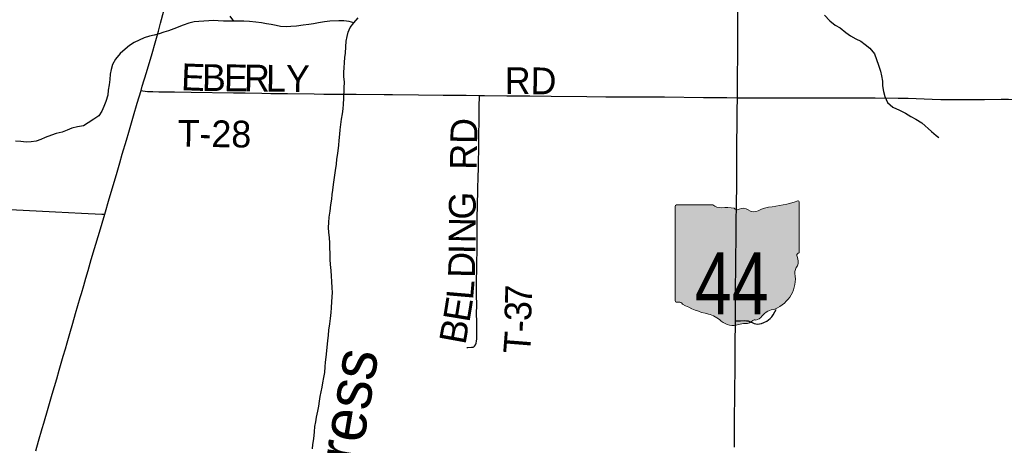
# Model space of a CAD drawing. Header units: feet. Extents: x 2113747 to 29971100, y 960708 to 6252803.
# Tile 23 of 256: x 2305899 to 2316941, y 1097869 to 1102641. Entities that reach past the tile are written whole.
import ezdxf

# ---------------------------------------------------------------- set-up
doc = ezdxf.new("R2010")
doc.units = ezdxf.units.FT
doc.header["$MEASUREMENT"] = 0
for name, color, linetype in [('0_Xref', 7, 'Continuous'), ('GM_X_County_Road', 3, 'Continuous'), ('GM_X_Minor_River', 5, 'Continuous'), ('GM_X_Minor_River_Text', 5, 'Continuous'), ('GM_X_State_Location', 251, 'Continuous'), ('GM_X_State_Route', 1, 'Continuous'), ('GM_X_State_Shield', 7, 'Continuous'), ('GM_X_Township_Road', 4, 'Continuous'), ('GM_X_Township_Road_Text', 4, 'Continuous')]:
    doc.layers.add(name, color=color, linetype=linetype)
doc.styles.add('Styledgn030', font='dgn030.shx')
doc.styles.add('Styledgn031', font='dgn031.shx')

# ---------------------------------------------------------------- blocks, each defined once
blk = doc.blocks.new('M1-H5_227')
at = {"layer": 'GM_X_State_Shield', "linetype": 'Continuous', "true_color": 0x1e0000}
h = blk.add_hatch(color=18, dxfattribs=at)
edge = h.paths.add_edge_path()
edge.add_line((711.5512748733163, 89.69038223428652), (711.5512748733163, 642.4292893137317))
edge.add_line((711.5512748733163, 642.4292893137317), (711.4519030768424, 642.5278091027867))
edge.add_arc((696.1098771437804, 644.721661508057), 15.49808853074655, 351.8620861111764, 457.7380000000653)
edge.add_line((694.0231617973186, 660.0786262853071), (694.0231846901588, 660.0786317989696))
edge.add_arc((215.6435505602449, 2056.797888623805), 1476.371144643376, 275.84446944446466, 288.906452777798, ccw=False)
edge.add_line((365.980108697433, 588.1009573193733), (365.9801066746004, 588.1009594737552))
edge.add_arc((403.9586955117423, 293.5157865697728), 297.0232268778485, 97.34618055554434, 120.7688527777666)
edge.add_line((252.0087886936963, 548.7294678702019), (252.0087824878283, 548.729464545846))
edge.add_arc((204.6127072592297, 651.1715615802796), 112.8750246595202, 233.8562055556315, 294.82819166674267, ccw=False)
edge.add_line((138.0374625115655, 560.0205441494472), (138.037465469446, 560.0205424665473))
edge.add_arc((83.506273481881, 483.6645863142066), 93.82900905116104, 54.4666833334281, 119.1411305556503)
edge.add_line((37.81506425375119, 565.6169892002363), (37.8150645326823, 565.6169886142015))
edge.add_arc((17.25471621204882, 605.7913352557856), 45.12987980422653, 219.7920611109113, 297.10236944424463, ccw=False)
edge.add_line((-17.42182925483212, 576.9080659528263), (-17.42182979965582, 576.9080661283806))
edge.add_arc((-110.2402786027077, 23.03722839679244), 561.5943102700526, 80.48669166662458, 94.98826944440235)
edge.add_line((-159.0719053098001, 582.5045121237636), (-159.0719000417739, 582.5044846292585))
edge.add_arc((-162.1074610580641, 738.9084848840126), 156.4334552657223, 231.6195055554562, 271.111883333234, ccw=False)
edge.add_line((-259.2340128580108, 616.2795369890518), (-259.2015184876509, 616.2440637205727))
edge.add_line((-259.2015184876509, 616.2440637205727), (-666.9041242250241, 616.2440637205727))
edge.add_line((-666.9041242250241, 616.2440637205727), (-666.9412597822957, 616.2795633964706))
edge.add_arc((-664.6604070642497, 600.313595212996), 16.1280634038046, 98.1301027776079, 188.1301027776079)
edge.add_line((-680.6263752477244, 598.0327424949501), (-680.6072733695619, 598.0636480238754))
edge.add_line((-680.6072733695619, 598.0636480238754), (-680.6072733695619, -458.5712582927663))
edge.add_line((-680.6072733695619, -458.5712582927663), (-680.6263743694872, -458.6079740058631))
edge.add_arc((-664.5151342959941, -460.8841950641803), 16.27123962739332, 171.9583861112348, 258.3066138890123)
edge.add_line((-667.8128957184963, -476.8177448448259), (-667.8128982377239, -476.817741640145))
edge.add_arc((-662.0481153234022, -352.78184326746), 124.169790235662, 267.3389944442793, 280.6038555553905)
edge.add_line((-639.1987016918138, -474.8311820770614), (-639.1987019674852, -474.8311816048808))
edge.add_arc((-636.643435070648, -519.5311031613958), 44.77289778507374, 29.748380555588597, 93.27174722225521, ccw=False)
edge.add_line((-597.7710303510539, -497.3151510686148), (-597.7710260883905, -497.3151543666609))
edge.add_arc((-71.36636178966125, 429.8114385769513), 1066.145201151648, 240.4129222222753, 257.1985000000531)
edge.add_line((-307.596447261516, -609.8331817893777), (-307.5964406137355, -609.8331830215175))
edge.add_arc((-389.2220105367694, -933.2680402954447), 333.5758393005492, 47.18415555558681, 75.83597222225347, ccw=False)
edge.add_line((-162.5091320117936, -688.5761702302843), (-162.5091265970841, -688.57617497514))
edge.add_arc((-28.44017917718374, -524.7737584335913), 211.673603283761, 230.7003722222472, 286.291836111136)
edge.add_line((30.94060543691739, -727.9476660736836), (30.94060344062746, -727.9476635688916))
edge.add_arc((93.86574833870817, -890.0948709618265), 173.9289818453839, 85.69512222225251, 111.20994722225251, ccw=False)
edge.add_line((106.9214873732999, -716.6565868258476), (106.9214872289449, -716.6565896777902))
edge.add_arc((109.328603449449, -603.9020136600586), 112.7802669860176, 268.7770194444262, 315.5492722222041)
edge.add_line((189.8371287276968, -682.8815425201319), (189.8371289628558, -682.8815423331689))
edge.add_arc((211.3496800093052, -706.2366200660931), 31.75294487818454, 65.75173055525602, 132.6484222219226, ccw=False)
edge.add_line((224.3903386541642, -677.2850962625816), (224.3903387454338, -677.2850960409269))
edge.add_arc((197.8102065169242, -560.9801045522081), 119.3036230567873, 282.8731916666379, 323.2771111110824)
edge.add_line((293.4364551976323, -632.3171569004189), (293.4364594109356, -632.317151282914))
edge.add_arc((454.0505528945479, -755.2192038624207), 202.2419381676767, 94.40312222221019, 142.576749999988, ccw=False)
edge.add_line((438.5237596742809, -553.5741685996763), (438.5237560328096, -553.5741696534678))
edge.add_arc((298.3474105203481, -211.9398530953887), 369.2741719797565, 292.3088861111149, 368.9858388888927)
edge.add_line((663.0894711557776, -154.2627927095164), (663.0894695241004, -154.2627859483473))
edge.add_arc((767.0788936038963, -141.624180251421), 104.7546403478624, 136.8064972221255, 186.9295944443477, ccw=False)
edge.add_line((690.707915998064, -69.92335421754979), (690.7079167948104, -69.92335321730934))
edge.add_arc((555.3839252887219, -20.75759949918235), 143.9786581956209, 340.0329638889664, 383.6495666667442)
edge.add_line((687.2706862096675, 36.99823405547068), (687.2706862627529, 36.99823372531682))
edge.add_arc((707.9709234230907, 49.11239851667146), 23.98442842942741, 107.9439833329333, 210.3369666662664, ccw=False)
edge.add_line((700.5816322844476, 71.93018069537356), (700.5816327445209, 71.93017908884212))
edge.add_arc((695.0167986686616, 87.55475994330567), 16.58598520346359, 289.6038111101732, 367.7341305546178)
edge.add_line((711.4519046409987, 89.78684346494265), (711.4156001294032, 89.82605697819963))
edge.add_line((711.4156001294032, 89.82605697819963), (711.5512748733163, 89.69038223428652))
at = {"layer": 'GM_X_State_Shield', "color": 7, "linetype": 'Continuous', "lineweight": 13, "flags": 128}
blk.add_lwpolyline([(711.5512748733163, 89.69038223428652), (711.5512748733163, 642.4292893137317), (711.4519030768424, 642.5278091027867, 0.4979057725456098), (694.0231617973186, 660.0786262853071), (694.0231846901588, 660.0786317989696, -0.05705544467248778), (365.980108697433, 588.1009573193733), (365.9801066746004, 588.1009594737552, 0.1025580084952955), (252.0087886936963, 548.7294678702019), (252.0087824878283, 548.729464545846, -0.272499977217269), (138.0374625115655, 560.0205441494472), (138.037465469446, 560.0205424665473, 0.2899328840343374), (37.81506425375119, 565.6169892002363), (37.8150645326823, 565.6169886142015, -0.3507354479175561), (-17.42182925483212, 576.9080659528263), (-17.42182979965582, 576.9080661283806, 0.06335965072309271), (-159.0719053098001, 582.5045121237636), (-159.0719000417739, 582.5044846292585, -0.1740440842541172), (-259.2340128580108, 616.2795369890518), (-259.2015184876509, 616.2440637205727), (-666.9041242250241, 616.2440637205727), (-666.9412597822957, 616.2795633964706, 0.414213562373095), (-680.6263752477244, 598.0327424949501), (-680.6072733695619, 598.0636480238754), (-680.6072733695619, -458.5712582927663), (-680.6263743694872, -458.6079740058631, 0.3956667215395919), (-667.8128957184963, -476.8177448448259), (-667.8128982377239, -476.817741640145, 0.05794359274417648), (-639.1987016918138, -474.8311820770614), (-639.1987019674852, -474.8311816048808, -0.2844960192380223), (-597.7710303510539, -497.3151510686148), (-597.7710260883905, -497.3151543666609, 0.0733721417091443), (-307.596447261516, -609.8331817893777), (-307.5964406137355, -609.8331830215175, -0.1256725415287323), (-162.5091320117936, -688.5761702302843), (-162.5091265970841, -688.57617497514, 0.2474354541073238), (30.94060543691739, -727.9476660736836), (30.94060344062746, -727.9476635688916, -0.1117916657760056), (106.9214873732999, -716.6565868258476), (106.9214872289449, -716.6565896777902, 0.2069637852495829), (189.8371287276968, -682.8815425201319), (189.8371289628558, -682.8815423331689, -0.3004743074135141), (224.3903386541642, -677.2850962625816), (224.3903387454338, -677.2850960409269, 0.1781447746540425), (293.4364551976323, -632.3171569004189), (293.4364594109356, -632.317151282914, -0.213348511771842), (438.5237596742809, -553.5741685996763), (438.5237560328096, -553.5741696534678, 0.3476349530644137), (663.0894711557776, -154.2627927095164), (663.0894695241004, -154.2627859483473, -0.2222582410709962), (690.707915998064, -69.92335421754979), (690.7079167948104, -69.92335321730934, 0.1926447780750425), (687.2706862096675, 36.99823405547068), (687.2706862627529, 36.99823372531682, -0.4790820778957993), (700.5816322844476, 71.93018069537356), (700.5816327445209, 71.93017908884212, 0.354758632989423), (711.4519046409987, 89.78684346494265), (711.4156001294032, 89.82605697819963), (711.5512748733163, 89.69038223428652)], format="xyb", dxfattribs=at)
at = {"layer": 'GM_X_State_Shield', "color": 9, "linetype": 'Continuous', "lineweight": 13, "insert": (-45.27385014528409, -613.7718326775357), "char_height": 696.0951421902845, "attachment_point": 8, "line_spacing_factor": 0.8, "style": 'Styledgn030'}
blk.add_mtext('{\\Fdgn000|c0;\\W0.8;\\C9;44}', dxfattribs=at)
blk = doc.blocks.new('POR')
at = {"layer": 'GM_X_County_Road', "flags": 128}
for points in [[(2307259.657124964, 1101848.550891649), (2307274.027174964, 1101897.140033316), (2307319.663566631, 1102047.828708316), (2307383.442966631, 1102261.673424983), (2307417.366783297, 1102381.52226665), (2307454.243349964, 1102510.918333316), (2307479.768233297, 1102602.650433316), (2307516.972883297, 1102742.184274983), (2307549.026624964, 1102866.166966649), (2307577.405833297, 1102984.211349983), (2307601.060641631, 1103079.716408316), (2307620.122283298, 1103159.440658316), (2307644.564491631, 1103258.128124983), (2307673.304591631, 1103365.837883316), (2307701.224483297, 1103463.442674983), (2307727.503958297, 1103547.95694165), (2307796.106183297, 1103763.671733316), (2307825.86334163, 1103854.124308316), (2307869.564041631, 1103991.722458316), (2307909.983908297, 1104116.492549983), (2308008.474524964, 1104426.039174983), (2308102.371974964, 1104714.916549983), (2308114.543866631, 1104752.678941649)], [(2306852.833791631, 1100460.528733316), (2306903.621091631, 1100631.460149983), (2306983.44376663, 1100905.475349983), (2307021.206158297, 1101034.608949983), (2307049.847833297, 1101132.180933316), (2307095.090524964, 1101289.79216665), (2307121.82931663, 1101381.064949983), (2307175.733408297, 1101563.544899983), (2307217.203141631, 1101705.178474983), (2307259.657124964, 1101848.550891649)], [(2306080.722474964, 1097806.695458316), (2306111.529499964, 1097913.945899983), (2306151.030733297, 1098056.268449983), (2306169.469016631, 1098119.096408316), (2306218.878366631, 1098285.697124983), (2306264.908458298, 1098443.04589165), (2306316.122266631, 1098616.011424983), (2306343.254758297, 1098710.66346665), (2306388.333408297, 1098868.373124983), (2306411.824174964, 1098950.262724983), (2306431.476366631, 1099019.553924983), (2306461.922499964, 1099123.326683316), (2306495.944741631, 1099239.829074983), (2306526.55491663, 1099347.013899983), (2306578.556124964, 1099526.639524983), (2306591.581033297, 1099570.668308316), (2306617.926124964, 1099662.072324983), (2306641.974633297, 1099743.92911665), (2306665.957524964, 1099829.230783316), (2306701.652991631, 1099952.065183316), (2306738.693599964, 1100074.53869165), (2306793.319474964, 1100260.299474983), (2306852.833791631, 1100460.528733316)]]:
    blk.add_lwpolyline(points, dxfattribs=at)
at = {"layer": 'GM_X_Minor_River', "flags": 128}
for points in [[(2309502.029999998, 1101466.44), (2309507.899999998, 1101524.56), (2309517.769999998, 1101586.71), (2309525.649999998, 1101642.84), (2309531.539999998, 1101692.95), (2309535.409999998, 1101759.09), (2309539.159999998, 1101875.33), (2309543.009999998, 1101945.48), (2309534.889999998, 1101999.57), (2309534.779999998, 1102051.67), (2309538.669999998, 1102101.78), (2309540.549999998, 1102159.9), (2309546.429999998, 1102216.02), (2309552.309999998, 1102266.14), (2309556.169999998, 1102336.28), (2309562.029999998, 1102400.42), (2309569.919999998, 1102452.54), (2309581.819999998, 1102502.67), (2309603.699999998, 1102552.82), (2309647.599999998, 1102607.02), (2309693.479999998, 1102661.23)], [(2308299.479999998, 1102626.1), (2308259.349999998, 1102682.12)], [(2314925.409999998, 1102691.54), (2314984.159999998, 1102628.1), (2315042.749999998, 1102578.69), (2315101.089999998, 1102549.34), (2315163.719999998, 1102495.98), (2315218.129999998, 1102460.57), (2315276.549999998, 1102425.2), (2315330.849999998, 1102399.81), (2315381.289999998, 1102362.33), (2315431.779999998, 1102320.86), (2315484.529999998, 1102257.34), (2315509.269999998, 1102195.48), (2315532.029999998, 1102131.6), (2315552.849999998, 1102063.67), (2315565.459999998, 1102011.69), (2315574.179999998, 1101951.64), (2315576.789999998, 1101901.53), (2315587.579999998, 1101835.49), (2315600.249999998, 1101779.5), (2315631.059999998, 1101711.7), (2315691.659999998, 1101660.31), (2315764.069999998, 1101625.12), (2315832.439999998, 1101593.89), (2315892.869999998, 1101556.55), (2315947.249999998, 1101525.13), (2316015.699999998, 1101485.89), (2316124.879999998, 1101386.99), (2316177.379999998, 1101343.52), (2316205.659999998, 1101319.81)], [(2309647.599999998, 1102607.02), (2309595.559999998, 1102622.94), (2309535.539999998, 1102628.82), (2309477.529999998, 1102628.69), (2309377.549999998, 1102624.46), (2309317.549999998, 1102618.32), (2309251.569999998, 1102606.15), (2309195.589999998, 1102596), (2309141.609999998, 1102587.87), (2309077.609999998, 1102581.72), (2309003.639999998, 1102569.53), (2308939.649999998, 1102563.38), (2308887.649999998, 1102561.26), (2308823.639999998, 1102565.13), (2308773.609999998, 1102577.05), (2308719.579999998, 1102588.95), (2308665.559999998, 1102596.84), (2308609.539999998, 1102604.74), (2308547.519999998, 1102612.62), (2308477.499999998, 1102620.48), (2308413.479999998, 1102626.35), (2308351.479999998, 1102624.21), (2308299.479999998, 1102626.1), (2308183.469999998, 1102625.85), (2308123.459999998, 1102627.72), (2308071.449999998, 1102631.61), (2308019.449999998, 1102629.49), (2307965.459999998, 1102625.36), (2307909.459999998, 1102621.23), (2307855.469999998, 1102617.1), (2307797.499999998, 1102600.95), (2307731.539999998, 1102578.75), (2307627.619999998, 1102538.45), (2307567.669999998, 1102518.27), (2307515.699999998, 1102500.13), (2307461.729999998, 1102483.97), (2307405.759999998, 1102467.82), (2307353.779999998, 1102457.68), (2307293.809999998, 1102439.52), (2307239.869999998, 1102411.34), (2307183.929999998, 1102385.17), (2307131.999999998, 1102350.98), (2307080.079999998, 1102310.79), (2307024.179999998, 1102260.57), (2306972.309999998, 1102198.32), (2306940.439999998, 1102138.13), (2306924.549999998, 1102084), (2306914.669999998, 1102029.87), (2306908.799999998, 1101969.74), (2306902.929999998, 1101911.6), (2306893.049999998, 1101851.46), (2306889.169999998, 1101795.35), (2306865.329999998, 1101725.15), (2306841.439999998, 1101668.99), (2306819.549999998, 1101614.83), (2306787.669999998, 1101562.66), (2306729.749999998, 1101526.46), (2306665.829999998, 1101484.23), (2306613.899999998, 1101450.06), (2306545.909999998, 1101441.89), (2306483.949999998, 1101423.71), (2306431.989999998, 1101401.56), (2306376.029999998, 1101381.39), (2306308.069999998, 1101365.21), (2306254.109999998, 1101345.05), (2306186.149999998, 1101320.85), (2306134.209999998, 1101296.69), (2306082.229999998, 1101280.54), (2306028.249999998, 1101272.41), (2305970.249999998, 1101268.28), (2305910.229999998, 1101276.16), (2305852.219999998, 1101280.03)], [(2309181.799999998, 1097828.53), (2309187.699999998, 1097878.64), (2309197.569999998, 1097942.79), (2309203.399999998, 1098018.95), (2309209.269999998, 1098079.08), (2309221.149999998, 1098133.21), (2309229.049999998, 1098183.33), (2309242.899999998, 1098251.49), (2309254.779999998, 1098309.64), (2309262.659999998, 1098365.76), (2309268.549999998, 1098417.88), (2309278.439999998, 1098470.01), (2309290.329999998, 1098520.13), (2309300.219999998, 1098570.25), (2309310.089999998, 1098630.39), (2309319.979999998, 1098686.52), (2309325.839999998, 1098748.67), (2309329.729999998, 1098800.78), (2309335.609999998, 1098858.9), (2309355.219999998, 1099039.3), (2309361.089999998, 1099103.44), (2309366.969999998, 1099159.57), (2309376.819999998, 1099229.72), (2309384.679999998, 1099289.86), (2309390.539999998, 1099358.01), (2309394.429999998, 1099412.12), (2309400.279999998, 1099482.28), (2309406.059999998, 1099582.49), (2309401.949999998, 1099634.59), (2309397.789999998, 1099706.72), (2309395.669999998, 1099764.83), (2309391.529999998, 1099830.95), (2309385.389999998, 1099897.06), (2309381.259999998, 1099953.17), (2309379.099999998, 1100027.31), (2309376.999999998, 1100077.41), (2309376.879999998, 1100135.52), (2309372.739999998, 1100199.64), (2309364.619999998, 1100255.73), (2309360.499999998, 1100309.83), (2309364.369999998, 1100367.95), (2309370.259999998, 1100426.09), (2309380.109999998, 1100496.24), (2309387.949999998, 1100564.4), (2309397.809999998, 1100630.55), (2309403.709999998, 1100680.66), (2309411.599999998, 1100730.78), (2309419.459999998, 1100794.92), (2309431.299999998, 1100873.1), (2309439.129999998, 1100949.27), (2309450.979999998, 1101021.44), (2309456.859999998, 1101077.57), (2309466.729999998, 1101139.71), (2309476.519999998, 1101235.92), (2309480.409999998, 1101288.03), (2309488.259999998, 1101356.19), (2309494.159999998, 1101406.3), (2309502.029999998, 1101466.44)]]:
    blk.add_lwpolyline(points, dxfattribs=at)
at = {"layer": 'GM_X_State_Route', "flags": 128}
blk.add_lwpolyline([(2313913.712058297, 1097849.575949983), (2313917.058508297, 1098200.82196665), (2313919.94564163, 1098394.391133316), (2313919.978449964, 1098532.218941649), (2313921.454824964, 1098683.202891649), (2313923.68579163, 1098807.644899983), (2313923.521749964, 1098968.405733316), (2313923.915449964, 1099080.05249165), (2313925.523058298, 1099175.196658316), (2313925.949566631, 1099264.861833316), (2313927.425941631, 1099528.312749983), (2313927.425941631, 1099685.891174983), (2313928.738274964, 1099797.47231665), (2313930.608349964, 1099931.986483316), (2313934.151649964, 1100227.29429165), (2313935.923299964, 1100384.741483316), (2313937.498099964, 1100552.129599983), (2313939.991533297, 1100808.067408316), (2313941.664758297, 1101067.187624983), (2313941.795991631, 1101152.423674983), (2313942.288116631, 1101204.917008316), (2313942.845858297, 1101267.220033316), (2313944.715933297, 1101457.639599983), (2313947.01251663, 1101536.313983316), (2313946.454774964, 1101618.236391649), (2313947.701491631, 1101766.989374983), (2313948.193616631, 1101851.273983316), (2313949.801224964, 1101969.351174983), (2313950.490199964, 1102018.563674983), (2313951.868149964, 1102228.471391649), (2313951.900958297, 1102313.70744165), (2313951.736916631, 1102352.814974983), (2313952.983633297, 1102437.91979165), (2313952.360274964, 1102490.347508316), (2313952.589933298, 1102746.285316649)], dxfattribs=at)
at = {"layer": 'GM_X_Township_Road', "flags": 128}
for points in [[(2307259.657124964, 1101848.550891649), (2307281.573091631, 1101844.384233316), (2307306.37619163, 1101840.545658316), (2307332.590049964, 1101837.920991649), (2307390.857649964, 1101835.26351665), (2307460.345699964, 1101833.49186665), (2307634.262674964, 1101832.081108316), (2307821.368599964, 1101829.554866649), (2308297.155049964, 1101821.385591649), (2308428.421191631, 1101820.401341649), (2308615.527116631, 1101817.186124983), (2308713.919308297, 1101814.987966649), (2308900.992424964, 1101812.756999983), (2309199.613874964, 1101808.852808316), (2309311.096591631, 1101807.638899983), (2309672.02106663, 1101806.62184165), (2309986.948258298, 1101804.259641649), (2310078.811591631, 1101802.783266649), (2310370.772949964, 1101798.715033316), (2310646.362949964, 1101796.320024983), (2310780.877116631, 1101794.613991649), (2310905.515974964, 1101793.990633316), (2311054.564233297, 1101792.317408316)], [(2310912.340108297, 1098967.421483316), (2310925.397824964, 1098967.355866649), (2310965.489608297, 1098968.012033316), (2310980.384591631, 1098968.012033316), (2310985.896391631, 1098969.094708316), (2310993.081416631, 1098972.96609165), (2310998.560408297, 1098979.330908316), (2311009.813666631, 1098996.58809165), (2311017.720474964, 1099015.518499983), (2311022.346449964, 1099035.236308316), (2311024.938308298, 1099061.909483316), (2311024.807074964, 1099127.98546665), (2311025.332008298, 1099242.814633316), (2311023.855633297, 1099357.775033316), (2311024.708649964, 1099429.789324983), (2311022.70734163, 1099566.107949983), (2311023.855633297, 1099723.522333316), (2311025.594474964, 1099836.645466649), (2311025.594474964, 1099849.63756665), (2311025.725708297, 1099872.504974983), (2311026.283449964, 1099928.213524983), (2311027.070849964, 1099974.079574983), (2311027.694208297, 1099997.07821665), (2311028.350374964, 1100013.351149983), (2311029.170583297, 1100082.248649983), (2311029.039349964, 1100104.952016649), (2311029.400241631, 1100127.917849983), (2311029.990791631, 1100157.346924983), (2311029.564283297, 1100308.658958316), (2311029.629899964, 1100403.114149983), (2311032.943541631, 1100571.355283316), (2311037.372666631, 1100719.02559165), (2311041.768983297, 1100906.033091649), (2311042.917274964, 1100945.140624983), (2311043.245358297, 1100984.215349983), (2311044.065566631, 1101046.452758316), (2311046.460574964, 1101190.776616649), (2311049.019624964, 1101354.752666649), (2311050.856891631, 1101502.39016665), (2311053.383133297, 1101659.96859165), (2311054.564233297, 1101792.317408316)], [(2311054.564233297, 1101792.317408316), (2311112.142858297, 1101791.825283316), (2311361.420574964, 1101787.855474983), (2311466.40724163, 1101787.396158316), (2311620.639216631, 1101786.73999165), (2311860.238474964, 1101784.640258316), (2312259.351849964, 1101778.800374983), (2312472.540399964, 1101778.177016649), (2312945.046016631, 1101776.79906665), (2313043.536633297, 1101776.175708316), (2313132.151941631, 1101775.388308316), (2313568.601199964, 1101770.565483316), (2313831.06786663, 1101768.301708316), (2313947.701491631, 1101766.989374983)], [(2313947.701491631, 1101766.989374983), (2314329.688916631, 1101764.266283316), (2314428.081108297, 1101763.577308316), (2314536.315799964, 1101764.463133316), (2314765.941324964, 1101764.59436665), (2314893.926633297, 1101765.316149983), (2315231.983699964, 1101765.08649165), (2315494.450366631, 1101764.824024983), (2315750.585024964, 1101762.986758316), (2315862.133358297, 1101759.902774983), (2316134.048824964, 1101749.174449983), (2316229.061758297, 1101745.827999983), (2316573.450833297, 1101746.188891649), (2316717.840308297, 1101747.56684165), (2316904.716574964, 1101749.63376665), (2316986.803024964, 1101750.683633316), (2317377.386233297, 1101746.352933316), (2317721.775308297, 1101740.841133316), (2317793.95364163, 1101739.59441665), (2317869.872124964, 1101738.807016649)], [(2305791.451399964, 1100511.578499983), (2306299.521249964, 1100487.858074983), (2306591.187333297, 1100473.028708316), (2306820.583199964, 1100462.070724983), (2306852.833791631, 1100460.528733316)], [(2313925.949566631, 1099264.861833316), (2313983.068874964, 1099264.566558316), (2314028.967733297, 1099266.731908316), (2314051.835141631, 1099265.813274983), (2314067.845608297, 1099262.991758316), (2314083.396758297, 1099257.972083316), (2314113.219533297, 1099244.356624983), (2314134.151249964, 1099235.104674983), (2314153.180083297, 1099230.675549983), (2314176.080299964, 1099229.330408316), (2314195.699683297, 1099231.036441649), (2314218.07496663, 1099235.924883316), (2314245.765199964, 1099245.997041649), (2314278.01579163, 1099262.204358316), (2314297.241474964, 1099274.671524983), (2314314.695508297, 1099289.533699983), (2314332.54324163, 1099308.726574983), (2314349.734808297, 1099332.676658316), (2314366.926374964, 1099364.369508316), (2314383.625816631, 1099392.519058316)]]:
    blk.add_lwpolyline(points, dxfattribs=at)
at = {"color": 7, "linetype": 'Continuous', "lineweight": 0}
blk.add_blockref('M1-H5_227', (2313930.171724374, 1099949.902709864), dxfattribs=at)
at = {"layer": 'GM_X_Minor_River_Text', "insert": (2309277.025006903, 1096113.597073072), "char_height": 500.2173000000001, "attachment_point": 4, "rotation": 80.39842777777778, "line_spacing_factor": 0.8, "style": 'Styledgn031'}
blk.add_mtext('{\\Fdgn000|c0;\\C256;Congress}', dxfattribs=at)
at = {"layer": 'GM_X_State_Location', "char_height": 1, "attachment_point": 5, "line_spacing_factor": 0.8, "style": 'Styledgn030'}
for s, insert in [('{\\Fdgn000|c0;\\C256;s}', (2313930.23452955, 1099949.902709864)), ('{\\Fdgn000|c0;\\C256;r}', (2313930.262605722, 1099949.902709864))]:
    blk.add_mtext(s, dxfattribs=dict(at, insert=insert))
at = {"layer": 'GM_X_State_Location', "insert": (2313678.137497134, 1099876.314690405), "char_height": 1, "attachment_point": 7, "rotation": 1e-05, "line_spacing_factor": 0.8, "style": 'Styledgn030'}
blk.add_mtext('{\\Fdgn000|c0;\\C256;44}', dxfattribs=at)
at = {"layer": 'GM_X_Township_Road_Text', "char_height": 300.0000000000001, "attachment_point": 7, "line_spacing_factor": 0.8, "style": 'Styledgn030'}
for s, insert, rotation in [('{\\Fdgn000|c0;\\C256;E}', (2307705.179482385, 1101852.486867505), 357.698086), ('{\\Fdgn000|c0;\\C256;B}', (2307941.569702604, 1101843.156371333), 359.352978), ('{\\Fdgn000|c0;\\C256;E}', (2308188.512728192, 1101840.367547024), 359.43089399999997), ('{\\Fdgn000|c0;\\C256;R}', (2308412.931623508, 1101838.135109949), 359.43357299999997), ('{\\Fdgn000|c0;\\C256;L}', (2308659.302206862, 1101835.701448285), 359.430018), ('{\\Fdgn000|c0;\\C256;Y}', (2308883.700343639, 1101833.469047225), 359.431419), ('{\\Fdgn000|c0;\\C256;RD}', (2311337.876219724, 1101808.726085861), 359.515721), ('{\\Fdgn000|c0;\\C256;T-28}', (2307668.910145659, 1101213.701527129), 359.285053), ('{\\Fdgn000|c0;\\C256;RD}', (2311023.563323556, 1100956.655531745), 89.008148), ('{\\Fdgn000|c0;\\C256;G}', (2311014.520899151, 1100397.830692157), 89.095345), ('{\\Fdgn000|c0;\\C256;N}', (2311010.358372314, 1100133.879330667), 89.096565), ('{\\Fdgn000|c0;\\C256;I}', (2311008.428352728, 1100010.710407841), 89.100906), ('{\\Fdgn000|c0;\\C256;D}', (2311002.787638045, 1099744.426649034), 88.789474), ('{\\Fdgn000|c0;\\C256;L}', (2310982.061935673, 1099493.28029269), 85.078972), ('{\\Fdgn000|c0;\\C256;7}', (2311642.872620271, 1099448.06962007), 89.65007800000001), ('{\\Fdgn000|c0;\\C256;E}', (2310941.471449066, 1099239.0845796), 80.639503), ('{\\Fdgn000|c0;\\C256;3}', (2311641.207056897, 1099262.035835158), 89.485161), ('{\\Fdgn000|c0;\\C256;B}', (2310896.20742242, 1098989.753963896), 79.699684), ('{\\Fdgn000|c0;\\C256;-}', (2311639.34811664, 1099136.337583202), 89.145958), ('{\\Fdgn000|c0;\\C256;T}', (2311620.383197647, 1098885.387829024), 85.47835499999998)]:
    blk.add_mtext(s, dxfattribs=dict(at, insert=insert, rotation=rotation))

msp = doc.modelspace()

# ---------------------------------------------------------------- block references
at = {"layer": '0_Xref'}
msp.add_blockref('POR', (0, 0), dxfattribs=at)

doc.saveas('drawing.dxf')
